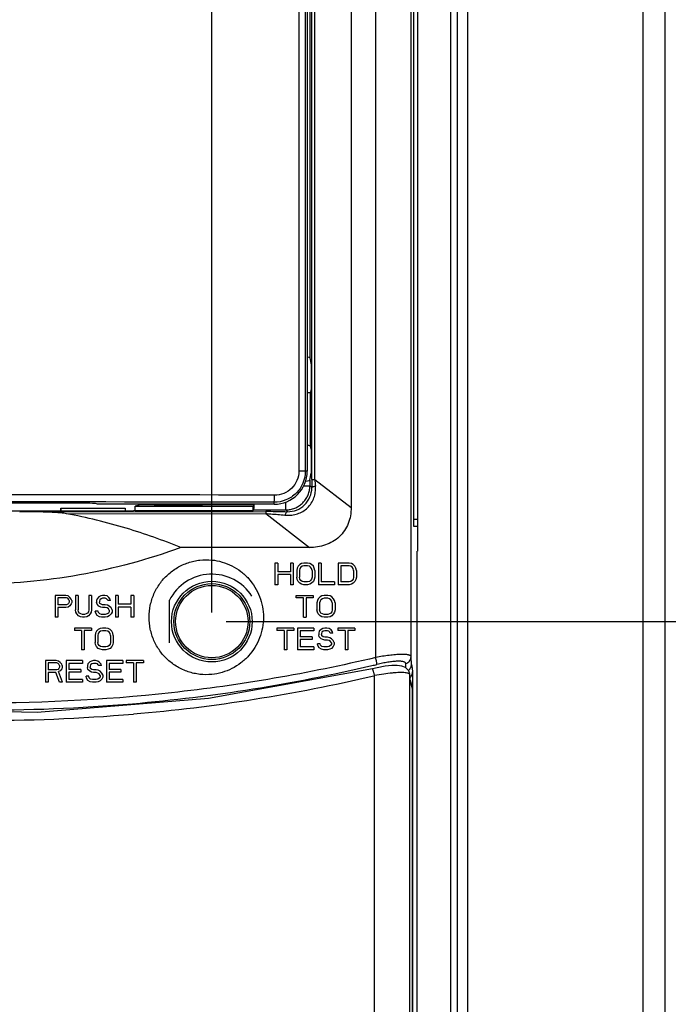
# Model space of a CAD drawing. Header units: inches. Extents: x 0 to 34, y 0 to 22.
# Tile 10 of 25: x 12 to 13.6, y 11.9 to 14.4. Entities that reach past the tile are written whole.
import ezdxf

# ---------------------------------------------------------------- set-up
doc = ezdxf.new("R2010")
doc.units = ezdxf.units.IN
doc.header["$LTSCALE"] = 1.87
doc.header["$MEASUREMENT"] = 0
doc.layers.get('0').update_dxf_attribs({"linetype": 'CONTINUOUS'})
doc.layers.add('DRAFT', color=7, linetype='CONTINUOUS')
doc.layers.add('LAY0001', color=7, linetype='CONTINUOUS')
doc.styles.get("Standard").update_dxf_attribs({"font": 'txt', "width": 0.8})
doc.dimstyles.new('DIMSTYLE_2', dxfattribs={"dimtxt": 0.15625, "dimasz": 0.1875, "dimexe": 0.18, "dimexo": 0.0625, "dimgap": 0.09, "dimtad": 0, "dimtih": 1, "dimtoh": 1, "dimlfac": 1.666667, "dimzin": 4, "dimdsep": 46, "dimtxsty": 'STANDARD', "dimblk": 'CLOSED', "dimblk1": 'CLOSED', "dimblk2": 'CLOSED', "dimcen": 0.09, "dimadec": 0, "dimazin": 0, "dimtfac": 1, "dimtofl": 0, "dimtmove": 0, "dimatfit": 3, "dimldrblk": 'CLOSED', "dimfxl": 1, "dimtolj": 1, "dimtzin": 4, "dimarcsym": 0})

# ---------------------------------------------------------------- blocks, each defined once
blk = doc.blocks.new('_CLOSED')
at = {"color": 0, "linetype": 'BYBLOCK'}
for p, q in [((0, 0), (-1, 0.167)), ((-1, 0.167), (-1, -0.167)), ((-1, -0.167), (0, 0)), ((-1, 0), (0, 0))]:
    blk.add_line(p, q, dxfattribs=at)
blk = doc.blocks.new('*D2')
at = {"color": 2, "linetype": 'CONTINUOUS'}
for p, q in [((7.9403, 18.4769), (15.4829, 18.4769)), ((15.3579, 18.4769), (15.3579, 15.8437)), ((15.3579, 12.898), (15.3579, 15.2968)), ((12.5398, 12.898), (15.4829, 12.898))]:
    blk.add_line(p, q, dxfattribs=at)
at = {"color": 2, "linetype": 'CONTINUOUS', "xscale": 0.1875, "yscale": 0.1875, "zscale": 0.1875}
for p, rotation in [((15.3579, 18.4769), 90), ((15.3579, 12.898), 270)]:
    blk.add_blockref('_CLOSED', p, dxfattribs=dict(at, rotation=rotation))
at = {"color": 2, "linetype": 'CONTINUOUS', "insert": (15.1704, 15.7656), "char_height": 0.15625, "width": 0.875, "attachment_point": 2, "line_spacing_factor": 0.9}
blk.add_mtext('9.30\\P[236,2]', dxfattribs=at)
blk = doc.blocks.new('*D3')
at = {"color": 2, "linetype": 'CONTINUOUS'}
for p, q in [((13.5544, 18.5212), (6.3895, 18.5212)), ((6.5145, 18.5212), (6.5145, 11.4544)), ((6.5145, 4.075), (6.5145, 10.9075)), ((13.5532, 4.075), (6.3895, 4.075))]:
    blk.add_line(p, q, dxfattribs=at)
at = {"color": 2, "linetype": 'CONTINUOUS', "xscale": 0.1875, "yscale": 0.1875, "zscale": 0.1875}
for p, rotation in [((6.5145, 18.5212), 90), ((6.5145, 4.075), 270)]:
    blk.add_blockref('_CLOSED', p, dxfattribs=dict(at, rotation=rotation))
at = {"color": 2, "linetype": 'CONTINUOUS', "insert": (6.3895, 11.3762), "char_height": 0.15625, "width": 0.875, "attachment_point": 2, "line_spacing_factor": 0.9}
blk.add_mtext('24.08\\P[611,6]', dxfattribs=at)
blk = doc.blocks.new('*D20')
at = {"color": 2, "linetype": 'CONTINUOUS'}
for p, q in [((12.5044, 12.9207), (12.5044, 20.1849)), ((13.9881, 18.8672), (13.9881, 20.1849)), ((12.5044, 20.0599), (12.7932, 20.0599)), ((13.9881, 20.0599), (13.6994, 20.0599))]:
    blk.add_line(p, q, dxfattribs=at)
at = {"color": 2, "linetype": 'CONTINUOUS', "xscale": 0.1875, "yscale": 0.1875, "zscale": 0.1875, "rotation": 180}
blk.add_blockref('_CLOSED', (12.5044, 20.0599), dxfattribs=at)
at = {"color": 2, "linetype": 'CONTINUOUS', "xscale": 0.1875, "yscale": 0.1875, "zscale": 0.1875}
blk.add_blockref('_CLOSED', (13.9881, 20.0599), dxfattribs=at)
at = {"color": 2, "linetype": 'CONTINUOUS', "insert": (13.1213, 20.1381), "char_height": 0.15625, "width": 0.75, "attachment_point": 2, "line_spacing_factor": 0.9}
blk.add_mtext('2.47\\P[62,8]', dxfattribs=at)

msp = doc.modelspace()

# ---------------------------------------------------------------- linework, layer by layer
at = {"color": 7, "linetype": 'CONTINUOUS'}
for p, q in [((13.5776, 7.7534), (13.5776, 16.6067)), ((13.6324, 7.5556), (13.6324, 16.6067)), ((13.1414, 9.1731), (13.1414, 16.2015)), ((13.1156, 9.1803), (13.1156, 16.1728)), ((13.0982, 16.1554), (13.0982, 9.1827)), ((12.7209, 15.883), (12.7209, 13.2728)), ((12.7371, 15.8831), (12.7371, 13.2728)), ((12.7419, 15.8831), (12.7419, 13.2728)), ((12.7531, 13.2522), (12.7531, 15.871)), ((12.7608, 13.2522), (12.7608, 15.871)), ((12.8511, 15.87), (12.8511, 13.1819)), ((12.9124, 12.8085), (12.9124, 15.8702)), ((13.0003, 12.8105), (13.0003, 15.8707)), ((13.0161, 15.5917), (13.0161, 13.0737)), ((13.0071, 13.1347), (13.0071, 15.534)), ((12.7484, 15.3802), (12.7484, 13.5546)), ((12.7484, 13.5546), (12.7519, 13.5374)), ((12.7519, 13.4774), (12.7503, 13.4697)), ((12.7503, 13.3351), (12.7503, 13.4697)), ((12.7519, 13.3274), (12.7503, 13.3351)), ((12.7419, 13.2728), (12.7209, 13.2728)), ((12.7484, 13.2502), (12.7519, 13.2674)), ((12.7484, 13.2502), (12.7484, 13.2364)), ((12.7531, 13.2522), (12.7608, 13.2522)), ((12.7608, 13.2522), (12.8511, 13.1819)), ((12.7333, 13.2364), (12.7484, 13.2364)), ((12.7532, 13.2316), (12.7484, 13.2364)), ((12.1917, 13.1926), (11.6385, 13.1926)), ((12.2195, 13.1901), (12.2152, 13.1918)), ((12.6592, 13.1901), (12.6592, 13.1951)), ((12.6884, 13.1764), (12.6884, 13.1957)), ((12.0262, 13.1714), (12.6379, 13.1719)), ((12.1284, 13.1806), (12.1284, 13.1727)), ((12.1284, 13.1806), (12.2883, 13.1806)), ((12.6592, 13.1901), (12.2195, 13.1901)), ((12.2883, 13.1806), (12.2883, 13.1727)), ((12.6098, 13.1884), (12.4808, 13.1884)), ((12.6072, 13.1858), (12.6097, 13.1882)), ((12.6092, 13.1764), (12.6072, 13.1744)), ((12.6092, 13.1764), (12.6884, 13.1764)), ((12.6379, 13.1719), (12.639, 13.1719)), ((12.6863, 13.1718), (12.6931, 13.1717)), ((12.6884, 13.1764), (12.6931, 13.1717)), ((12.143, 13.1665), (12.6379, 13.167)), ((12.6379, 13.167), (12.639, 13.167)), ((12.639, 13.167), (12.7474, 13.0825)), ((13.0161, 13.1527), (13.0071, 13.1527)), ((13.0161, 13.1347), (13.0071, 13.1347)), ((12.7474, 13.0825), (12.4272, 13.0825)), ((13.0144, 13.0737), (13.0144, 9.4366)), ((12.6616, 13.0439), (12.6616, 12.9899)), ((12.6683, 13.0439), (12.6616, 13.0439)), ((12.6683, 13.0439), (12.6683, 13.0221)), ((12.6998, 13.0221), (12.6683, 13.0221)), ((12.6998, 13.0439), (12.6998, 13.0221)), ((12.7066, 13.0439), (12.6998, 13.0439)), ((12.7066, 13.0439), (12.7066, 12.9899)), ((12.7167, 13.0313), (12.7156, 13.0255)), ((12.7156, 13.0255), (12.7156, 13.0083)), ((12.7189, 13.0359), (12.7167, 13.0313)), ((12.7234, 13.0405), (12.7189, 13.0359)), ((12.7234, 13.0301), (12.7223, 13.0255)), ((12.7223, 13.0255), (12.7223, 13.0083)), ((12.7279, 13.0428), (12.7234, 13.0405)), ((12.7257, 13.0336), (12.7234, 13.0301)), ((12.7291, 13.0359), (12.7257, 13.0336)), ((12.7336, 13.0439), (12.7279, 13.0428)), ((12.7336, 13.037), (12.7291, 13.0359)), ((12.7426, 13.0439), (12.7336, 13.0439)), ((12.7426, 13.037), (12.7336, 13.037)), ((12.7482, 13.0428), (12.7426, 13.0439)), ((12.7471, 13.0359), (12.7426, 13.037)), ((12.7504, 13.0336), (12.7471, 13.0359)), ((12.7527, 13.0405), (12.7482, 13.0428)), ((12.7527, 13.0301), (12.7504, 13.0336)), ((12.7572, 13.0359), (12.7527, 13.0405)), ((12.7538, 13.0255), (12.7527, 13.0301)), ((12.7538, 13.0255), (12.7538, 13.0083)), ((12.7594, 13.0313), (12.7572, 13.0359)), ((12.7606, 13.0255), (12.7594, 13.0313)), ((12.7606, 13.0255), (12.7606, 13.0083)), ((12.7696, 13.0439), (12.7696, 12.9899)), ((12.7763, 13.0439), (12.7696, 13.0439)), ((12.7763, 13.0439), (12.7763, 12.9968)), ((12.8191, 13.0439), (12.8191, 12.9899)), ((12.8461, 13.0439), (12.8191, 13.0439)), ((12.8258, 13.037), (12.8258, 12.9968)), ((12.8461, 13.037), (12.8258, 13.037)), ((12.8517, 13.0428), (12.8461, 13.0439)), ((12.8506, 13.0359), (12.8461, 13.037)), ((12.8539, 13.0336), (12.8506, 13.0359)), ((12.8562, 13.0405), (12.8517, 13.0428)), ((12.8562, 13.0301), (12.8539, 13.0336)), ((12.8607, 13.0359), (12.8562, 13.0405)), ((12.8573, 13.0255), (12.8562, 13.0301)), ((12.8573, 13.0255), (12.8573, 13.0083)), ((12.8629, 13.0313), (12.8607, 13.0359)), ((12.8641, 13.0255), (12.8629, 13.0313)), ((12.8641, 13.0255), (12.8641, 13.0083)), ((12.6683, 13.0152), (12.6683, 12.9899)), ((12.6998, 13.0152), (12.6683, 13.0152)), ((12.6998, 13.0152), (12.6998, 12.9899)), ((12.7167, 13.0026), (12.7156, 13.0083)), ((12.7189, 12.998), (12.7167, 13.0026)), ((12.7234, 12.9934), (12.7189, 12.998)), ((12.7234, 13.0037), (12.7223, 13.0083)), ((12.7257, 13.0003), (12.7234, 13.0037)), ((12.7291, 12.998), (12.7257, 13.0003)), ((12.7336, 12.9968), (12.7291, 12.998)), ((12.7426, 12.9968), (12.7336, 12.9968)), ((12.7471, 12.998), (12.7426, 12.9968)), ((12.7504, 13.0003), (12.7471, 12.998)), ((12.7527, 13.0037), (12.7504, 13.0003)), ((12.7538, 13.0083), (12.7527, 13.0037)), ((12.7572, 12.998), (12.7527, 12.9934)), ((12.7594, 13.0026), (12.7572, 12.998)), ((12.7606, 13.0083), (12.7594, 13.0026)), ((12.8101, 12.9968), (12.7763, 12.9968)), ((12.8101, 12.9968), (12.8101, 12.9899)), ((12.8461, 12.9968), (12.8258, 12.9968)), ((12.8506, 12.998), (12.8461, 12.9968)), ((12.8539, 13.0003), (12.8506, 12.998)), ((12.8562, 13.0037), (12.8539, 13.0003)), ((12.8573, 13.0083), (12.8562, 13.0037)), ((12.8607, 12.998), (12.8562, 12.9934)), ((12.8629, 13.0026), (12.8607, 12.998)), ((12.8641, 13.0083), (12.8629, 13.0026)), ((12.6683, 12.9899), (12.6616, 12.9899)), ((12.7066, 12.9899), (12.6998, 12.9899)), ((12.7279, 12.9911), (12.7234, 12.9934)), ((12.7336, 12.9899), (12.7279, 12.9911)), ((12.7426, 12.9899), (12.7336, 12.9899)), ((12.7482, 12.9911), (12.7426, 12.9899)), ((12.7527, 12.9934), (12.7482, 12.9911)), ((12.8101, 12.9899), (12.7696, 12.9899)), ((12.8461, 12.9899), (12.8191, 12.9899)), ((12.8517, 12.9911), (12.8461, 12.9899)), ((12.8562, 12.9934), (12.8517, 12.9911)), ((12.1142, 12.9629), (12.1142, 12.9089)), ((12.1412, 12.9629), (12.1142, 12.9629)), ((12.121, 12.9572), (12.121, 12.94)), ((12.1423, 12.9572), (12.121, 12.9572)), ((12.1468, 12.9618), (12.1412, 12.9629)), ((12.1457, 12.956), (12.1423, 12.9572)), ((12.148, 12.9537), (12.1457, 12.956)), ((12.1513, 12.9583), (12.1468, 12.9618)), ((12.1491, 12.9503), (12.148, 12.9537)), ((12.1491, 12.9468), (12.148, 12.9434)), ((12.1491, 12.9503), (12.1491, 12.9468)), ((12.1547, 12.9537), (12.1513, 12.9583)), ((12.1558, 12.9503), (12.1547, 12.9537)), ((12.1558, 12.9503), (12.1558, 12.9457)), ((12.1648, 12.9629), (12.1648, 12.9273)), ((12.1716, 12.9629), (12.1648, 12.9629)), ((12.1716, 12.9629), (12.1716, 12.9273)), ((12.1986, 12.9629), (12.1986, 12.9273)), ((12.2053, 12.9629), (12.1986, 12.9629)), ((12.2053, 12.9629), (12.2053, 12.9273)), ((12.2188, 12.9549), (12.2177, 12.9503)), ((12.2177, 12.9503), (12.2177, 12.9457)), ((12.2233, 12.9595), (12.2188, 12.9549)), ((12.2278, 12.9618), (12.2233, 12.9595)), ((12.2256, 12.9526), (12.2245, 12.9491)), ((12.2245, 12.9491), (12.2245, 12.9468)), ((12.2256, 12.9434), (12.2245, 12.9468)), ((12.229, 12.9549), (12.2256, 12.9526)), ((12.2323, 12.9629), (12.2278, 12.9618)), ((12.2323, 12.956), (12.229, 12.9549)), ((12.238, 12.9629), (12.2323, 12.9629)), ((12.2391, 12.956), (12.2323, 12.956)), ((12.2436, 12.9618), (12.238, 12.9629)), ((12.2425, 12.9549), (12.2391, 12.956)), ((12.2447, 12.9526), (12.2425, 12.9549)), ((12.2481, 12.9583), (12.2436, 12.9618)), ((12.2458, 12.9503), (12.2447, 12.9526)), ((12.2526, 12.9503), (12.2458, 12.9503)), ((12.2515, 12.9537), (12.2481, 12.9583)), ((12.2526, 12.9503), (12.2515, 12.9537)), ((12.265, 12.9629), (12.265, 12.9089)), ((12.2717, 12.9629), (12.265, 12.9629)), ((12.2717, 12.9629), (12.2717, 12.9411)), ((12.3032, 12.9629), (12.3032, 12.9411)), ((12.31, 12.9629), (12.3032, 12.9629)), ((12.31, 12.9629), (12.31, 12.9089)), ((12.399, 12.8449), (12.399, 12.9512)), ((12.7142, 12.9572), (12.7142, 12.9629)), ((12.7142, 12.9629), (12.757, 12.9629)), ((12.7322, 12.9572), (12.7142, 12.9572)), ((12.7322, 12.9089), (12.7322, 12.9572)), ((12.739, 12.9572), (12.739, 12.9089)), ((12.757, 12.9572), (12.739, 12.9572)), ((12.757, 12.9629), (12.757, 12.9572)), ((12.7671, 12.9503), (12.766, 12.9445)), ((12.7693, 12.9549), (12.7671, 12.9503)), ((12.7738, 12.9595), (12.7693, 12.9549)), ((12.7738, 12.9491), (12.7727, 12.9445)), ((12.7783, 12.9618), (12.7738, 12.9595)), ((12.7761, 12.9526), (12.7738, 12.9491)), ((12.7795, 12.9549), (12.7761, 12.9526)), ((12.784, 12.9629), (12.7783, 12.9618)), ((12.784, 12.956), (12.7795, 12.9549)), ((12.793, 12.9629), (12.784, 12.9629)), ((12.793, 12.956), (12.784, 12.956)), ((12.7986, 12.9618), (12.793, 12.9629)), ((12.7975, 12.9549), (12.793, 12.956)), ((12.8008, 12.9526), (12.7975, 12.9549)), ((12.8031, 12.9595), (12.7986, 12.9618)), ((12.8031, 12.9491), (12.8008, 12.9526)), ((12.8076, 12.9549), (12.8031, 12.9595)), ((12.8042, 12.9445), (12.8031, 12.9491)), ((12.8098, 12.9503), (12.8076, 12.9549)), ((12.811, 12.9445), (12.8098, 12.9503)), ((12.1423, 12.94), (12.121, 12.94)), ((12.121, 12.9331), (12.121, 12.9089)), ((12.1412, 12.9331), (12.121, 12.9331)), ((12.1468, 12.9342), (12.1412, 12.9331)), ((12.1457, 12.9411), (12.1423, 12.94)), ((12.148, 12.9434), (12.1457, 12.9411)), ((12.1513, 12.9377), (12.1468, 12.9342)), ((12.1547, 12.9422), (12.1513, 12.9377)), ((12.1558, 12.9457), (12.1547, 12.9422)), ((12.166, 12.9216), (12.1648, 12.9273)), ((12.1727, 12.9227), (12.1716, 12.9273)), ((12.175, 12.9193), (12.1727, 12.9227)), ((12.1975, 12.9227), (12.1952, 12.9193)), ((12.1986, 12.9273), (12.1975, 12.9227)), ((12.2053, 12.9273), (12.2042, 12.9216)), ((12.2211, 12.9239), (12.2143, 12.9239)), ((12.2155, 12.9193), (12.2143, 12.9239)), ((12.2188, 12.9411), (12.2177, 12.9457)), ((12.2233, 12.9365), (12.2188, 12.9411)), ((12.2222, 12.9204), (12.2211, 12.9239)), ((12.2278, 12.9342), (12.2233, 12.9365)), ((12.229, 12.9411), (12.2256, 12.9434)), ((12.2323, 12.9331), (12.2278, 12.9342)), ((12.2323, 12.94), (12.229, 12.9411)), ((12.2391, 12.94), (12.2323, 12.94)), ((12.2391, 12.9331), (12.2323, 12.9331)), ((12.2447, 12.9388), (12.2391, 12.94)), ((12.2436, 12.9319), (12.2391, 12.9331)), ((12.247, 12.9296), (12.2436, 12.9319)), ((12.2492, 12.9365), (12.2447, 12.9388)), ((12.2492, 12.9262), (12.247, 12.9296)), ((12.2492, 12.9227), (12.247, 12.9193)), ((12.2537, 12.9319), (12.2492, 12.9365)), ((12.2492, 12.9262), (12.2492, 12.9227)), ((12.256, 12.9273), (12.2537, 12.9319)), ((12.256, 12.9273), (12.256, 12.9216)), ((12.3032, 12.9411), (12.2717, 12.9411)), ((12.2717, 12.9342), (12.2717, 12.9089)), ((12.3032, 12.9342), (12.2717, 12.9342)), ((12.3032, 12.9342), (12.3032, 12.9089)), ((12.766, 12.9445), (12.766, 12.9273)), ((12.7671, 12.9216), (12.766, 12.9273)), ((12.7727, 12.9445), (12.7727, 12.9273)), ((12.7738, 12.9227), (12.7727, 12.9273)), ((12.7761, 12.9193), (12.7738, 12.9227)), ((12.8031, 12.9227), (12.8008, 12.9193)), ((12.8042, 12.9273), (12.8031, 12.9227)), ((12.8042, 12.9445), (12.8042, 12.9273)), ((12.811, 12.9273), (12.8098, 12.9216)), ((12.811, 12.9445), (12.811, 12.9273)), ((12.121, 12.9089), (12.1142, 12.9089)), ((12.1682, 12.917), (12.166, 12.9216)), ((12.1727, 12.9124), (12.1682, 12.917)), ((12.1772, 12.9101), (12.1727, 12.9124)), ((12.1783, 12.917), (12.175, 12.9193)), ((12.1828, 12.9089), (12.1772, 12.9101)), ((12.1828, 12.9158), (12.1783, 12.917)), ((12.1873, 12.9158), (12.1828, 12.9158)), ((12.1873, 12.9089), (12.1828, 12.9089)), ((12.1918, 12.917), (12.1873, 12.9158)), ((12.193, 12.9101), (12.1873, 12.9089)), ((12.1952, 12.9193), (12.1918, 12.917)), ((12.1975, 12.9124), (12.193, 12.9101)), ((12.202, 12.917), (12.1975, 12.9124)), ((12.2042, 12.9216), (12.202, 12.917)), ((12.2188, 12.9135), (12.2155, 12.9193)), ((12.2245, 12.9101), (12.2188, 12.9135)), ((12.2256, 12.917), (12.2222, 12.9204)), ((12.2301, 12.9089), (12.2245, 12.9101)), ((12.2301, 12.9158), (12.2256, 12.917)), ((12.2391, 12.9158), (12.2301, 12.9158)), ((12.2391, 12.9089), (12.2301, 12.9089)), ((12.2436, 12.917), (12.2391, 12.9158)), ((12.2447, 12.9101), (12.2391, 12.9089)), ((12.247, 12.9193), (12.2436, 12.917)), ((12.2492, 12.9124), (12.2447, 12.9101)), ((12.2537, 12.917), (12.2492, 12.9124)), ((12.256, 12.9216), (12.2537, 12.917)), ((12.2717, 12.9089), (12.265, 12.9089)), ((12.31, 12.9089), (12.3032, 12.9089)), ((12.7322, 12.9089), (12.739, 12.9089)), ((12.7693, 12.917), (12.7671, 12.9216)), ((12.7738, 12.9124), (12.7693, 12.917)), ((12.7783, 12.9101), (12.7738, 12.9124)), ((12.7795, 12.917), (12.7761, 12.9193)), ((12.784, 12.9089), (12.7783, 12.9101)), ((12.784, 12.9158), (12.7795, 12.917)), ((12.793, 12.9158), (12.784, 12.9158)), ((12.793, 12.9089), (12.784, 12.9089)), ((12.7975, 12.917), (12.793, 12.9158)), ((12.7986, 12.9101), (12.793, 12.9089)), ((12.8008, 12.9193), (12.7975, 12.917)), ((12.8031, 12.9124), (12.7986, 12.9101)), ((12.8076, 12.917), (12.8031, 12.9124)), ((12.8098, 12.9216), (12.8076, 12.917)), ((12.1622, 12.8819), (12.1622, 12.8762)), ((12.205, 12.8819), (12.1622, 12.8819)), ((12.1802, 12.8762), (12.1622, 12.8762)), ((12.1802, 12.8762), (12.1802, 12.8279)), ((12.187, 12.8762), (12.187, 12.8279)), ((12.205, 12.8762), (12.187, 12.8762)), ((12.205, 12.8819), (12.205, 12.8762)), ((12.2173, 12.8739), (12.2151, 12.8693)), ((12.2218, 12.8785), (12.2173, 12.8739)), ((12.2263, 12.8808), (12.2218, 12.8785)), ((12.2275, 12.8739), (12.2241, 12.8716)), ((12.232, 12.8819), (12.2263, 12.8808)), ((12.232, 12.875), (12.2275, 12.8739)), ((12.241, 12.8819), (12.232, 12.8819)), ((12.241, 12.875), (12.232, 12.875)), ((12.2466, 12.8808), (12.241, 12.8819)), ((12.2455, 12.8739), (12.241, 12.875)), ((12.2488, 12.8716), (12.2455, 12.8739)), ((12.2511, 12.8785), (12.2466, 12.8808)), ((12.2556, 12.8739), (12.2511, 12.8785)), ((12.2578, 12.8693), (12.2556, 12.8739)), ((12.6661, 12.8819), (12.6661, 12.8762)), ((12.7088, 12.8819), (12.6661, 12.8819)), ((12.6841, 12.8762), (12.6661, 12.8762)), ((12.6841, 12.8762), (12.6841, 12.8279)), ((12.6908, 12.8762), (12.6908, 12.8279)), ((12.7088, 12.8762), (12.6908, 12.8762)), ((12.7088, 12.8819), (12.7088, 12.8762)), ((12.7178, 12.8819), (12.7178, 12.8279)), ((12.7583, 12.8819), (12.7178, 12.8819)), ((12.7246, 12.875), (12.7246, 12.8601)), ((12.7583, 12.875), (12.7246, 12.875)), ((12.7583, 12.8819), (12.7583, 12.875)), ((12.7718, 12.8739), (12.7707, 12.8693)), ((12.7763, 12.8785), (12.7718, 12.8739)), ((12.7808, 12.8808), (12.7763, 12.8785)), ((12.7819, 12.8739), (12.7786, 12.8716)), ((12.7853, 12.8819), (12.7808, 12.8808)), ((12.7853, 12.875), (12.7819, 12.8739)), ((12.7909, 12.8819), (12.7853, 12.8819)), ((12.7921, 12.875), (12.7853, 12.875)), ((12.7966, 12.8808), (12.7909, 12.8819)), ((12.7954, 12.8739), (12.7921, 12.875)), ((12.7977, 12.8716), (12.7954, 12.8739)), ((12.8011, 12.8773), (12.7966, 12.8808)), ((12.8044, 12.8727), (12.8011, 12.8773)), ((12.8607, 12.8819), (12.8179, 12.8819)), ((12.8179, 12.8819), (12.8179, 12.8762)), ((12.8359, 12.8762), (12.8179, 12.8762)), ((12.8359, 12.8762), (12.8359, 12.8279)), ((12.8607, 12.8762), (12.8427, 12.8762)), ((12.8427, 12.8762), (12.8427, 12.8279)), ((12.8607, 12.8819), (12.8607, 12.8762)), ((12.2151, 12.8693), (12.214, 12.8635)), ((12.214, 12.8635), (12.214, 12.8463)), ((12.2218, 12.8681), (12.2207, 12.8635)), ((12.2207, 12.8635), (12.2207, 12.8463)), ((12.2241, 12.8716), (12.2218, 12.8681)), ((12.2511, 12.8681), (12.2488, 12.8716)), ((12.2522, 12.8635), (12.2511, 12.8681)), ((12.2522, 12.8635), (12.2522, 12.8463)), ((12.259, 12.8635), (12.2578, 12.8693)), ((12.259, 12.8635), (12.259, 12.8463)), ((12.7538, 12.8601), (12.7246, 12.8601)), ((12.7246, 12.8532), (12.7246, 12.8348)), ((12.7538, 12.8532), (12.7246, 12.8532)), ((12.7538, 12.8601), (12.7538, 12.8532)), ((12.7707, 12.8693), (12.7707, 12.8647)), ((12.7718, 12.8601), (12.7707, 12.8647)), ((12.7763, 12.8555), (12.7718, 12.8601)), ((12.7808, 12.8532), (12.7763, 12.8555)), ((12.7786, 12.8716), (12.7774, 12.8681)), ((12.7774, 12.8681), (12.7774, 12.8658)), ((12.7786, 12.8624), (12.7774, 12.8658)), ((12.7819, 12.8601), (12.7786, 12.8624)), ((12.7853, 12.8521), (12.7808, 12.8532)), ((12.7853, 12.859), (12.7819, 12.8601)), ((12.7921, 12.859), (12.7853, 12.859)), ((12.7921, 12.8521), (12.7853, 12.8521)), ((12.7977, 12.8578), (12.7921, 12.859)), ((12.7966, 12.8509), (12.7921, 12.8521)), ((12.7999, 12.8486), (12.7966, 12.8509)), ((12.7988, 12.8693), (12.7977, 12.8716)), ((12.8022, 12.8555), (12.7977, 12.8578)), ((12.8056, 12.8693), (12.7988, 12.8693)), ((12.8022, 12.8452), (12.7999, 12.8486)), ((12.8067, 12.8509), (12.8022, 12.8555)), ((12.8056, 12.8693), (12.8044, 12.8727)), ((12.8089, 12.8463), (12.8067, 12.8509)), ((12.187, 12.8279), (12.1802, 12.8279)), ((12.2151, 12.8406), (12.214, 12.8463)), ((12.2173, 12.836), (12.2151, 12.8406)), ((12.2218, 12.8314), (12.2173, 12.836)), ((12.2218, 12.8417), (12.2207, 12.8463)), ((12.2241, 12.8383), (12.2218, 12.8417)), ((12.2263, 12.8291), (12.2218, 12.8314)), ((12.2275, 12.836), (12.2241, 12.8383)), ((12.232, 12.8279), (12.2263, 12.8291)), ((12.232, 12.8348), (12.2275, 12.836)), ((12.241, 12.8348), (12.232, 12.8348)), ((12.241, 12.8279), (12.232, 12.8279)), ((12.2455, 12.836), (12.241, 12.8348)), ((12.2466, 12.8291), (12.241, 12.8279)), ((12.2488, 12.8383), (12.2455, 12.836)), ((12.2511, 12.8314), (12.2466, 12.8291)), ((12.2511, 12.8417), (12.2488, 12.8383)), ((12.2522, 12.8463), (12.2511, 12.8417)), ((12.2556, 12.836), (12.2511, 12.8314)), ((12.2578, 12.8406), (12.2556, 12.836)), ((12.259, 12.8463), (12.2578, 12.8406)), ((12.6908, 12.8279), (12.6841, 12.8279)), ((12.7583, 12.8279), (12.7178, 12.8279)), ((12.7583, 12.8348), (12.7246, 12.8348)), ((12.7583, 12.8348), (12.7583, 12.8279)), ((12.7741, 12.8429), (12.7673, 12.8429)), ((12.7684, 12.8383), (12.7673, 12.8429)), ((12.7718, 12.8325), (12.7684, 12.8383)), ((12.7774, 12.8291), (12.7718, 12.8325)), ((12.7752, 12.8394), (12.7741, 12.8429)), ((12.7786, 12.836), (12.7752, 12.8394)), ((12.7831, 12.8279), (12.7774, 12.8291)), ((12.7831, 12.8348), (12.7786, 12.836)), ((12.7921, 12.8348), (12.7831, 12.8348)), ((12.7921, 12.8279), (12.7831, 12.8279)), ((12.7966, 12.836), (12.7921, 12.8348)), ((12.7977, 12.8291), (12.7921, 12.8279)), ((12.7999, 12.8383), (12.7966, 12.836)), ((12.8022, 12.8314), (12.7977, 12.8291)), ((12.8022, 12.8417), (12.7999, 12.8383)), ((12.8022, 12.8452), (12.8022, 12.8417)), ((12.8067, 12.836), (12.8022, 12.8314)), ((12.8089, 12.8406), (12.8067, 12.836)), ((12.8089, 12.8463), (12.8089, 12.8406)), ((12.8427, 12.8279), (12.8359, 12.8279)), ((12.0902, 12.8009), (12.0902, 12.7469)), ((12.1172, 12.8009), (12.0902, 12.8009)), ((12.1228, 12.7998), (12.1172, 12.8009)), ((12.1273, 12.7963), (12.1228, 12.7998)), ((12.142, 12.8009), (12.142, 12.7469)), ((12.1825, 12.8009), (12.142, 12.8009)), ((12.1825, 12.8009), (12.1825, 12.794)), ((12.205, 12.7998), (12.2005, 12.7975)), ((12.2095, 12.8009), (12.205, 12.7998)), ((12.2151, 12.8009), (12.2095, 12.8009)), ((12.2207, 12.7998), (12.2151, 12.8009)), ((12.2252, 12.7963), (12.2207, 12.7998)), ((12.2421, 12.8009), (12.2421, 12.7469)), ((12.2826, 12.8009), (12.2421, 12.8009)), ((12.2826, 12.8009), (12.2826, 12.794)), ((12.2916, 12.8009), (12.2916, 12.7952)), ((12.3343, 12.8009), (12.2916, 12.8009)), ((12.3343, 12.8009), (12.3343, 12.7952)), ((13.0011, 12.7916), (13.0003, 12.8105)), ((12.097, 12.7952), (12.097, 12.778)), ((12.1183, 12.7952), (12.097, 12.7952)), ((12.1183, 12.778), (12.097, 12.778)), ((12.1217, 12.794), (12.1183, 12.7952)), ((12.1217, 12.7791), (12.1183, 12.778)), ((12.124, 12.7917), (12.1217, 12.794)), ((12.124, 12.7814), (12.1217, 12.7791)), ((12.1273, 12.7757), (12.1228, 12.7734)), ((12.1251, 12.7883), (12.124, 12.7917)), ((12.1251, 12.7848), (12.124, 12.7814)), ((12.1251, 12.7883), (12.1251, 12.7848)), ((12.1307, 12.7917), (12.1273, 12.7963)), ((12.1307, 12.7802), (12.1273, 12.7757)), ((12.1318, 12.7883), (12.1307, 12.7917)), ((12.1318, 12.7837), (12.1307, 12.7802)), ((12.1318, 12.7883), (12.1318, 12.7837)), ((12.1487, 12.794), (12.1487, 12.7791)), ((12.1825, 12.794), (12.1487, 12.794)), ((12.178, 12.7791), (12.1487, 12.7791)), ((12.178, 12.7791), (12.178, 12.7722)), ((12.196, 12.7929), (12.1948, 12.7883)), ((12.1948, 12.7883), (12.1948, 12.7837)), ((12.196, 12.7791), (12.1948, 12.7837)), ((12.2005, 12.7975), (12.196, 12.7929)), ((12.2005, 12.7745), (12.196, 12.7791)), ((12.2027, 12.7906), (12.2016, 12.7871)), ((12.2016, 12.7871), (12.2016, 12.7848)), ((12.2027, 12.7814), (12.2016, 12.7848)), ((12.2061, 12.7929), (12.2027, 12.7906)), ((12.2061, 12.7791), (12.2027, 12.7814)), ((12.2095, 12.794), (12.2061, 12.7929)), ((12.2095, 12.778), (12.2061, 12.7791)), ((12.2162, 12.794), (12.2095, 12.794)), ((12.2162, 12.778), (12.2095, 12.778)), ((12.2196, 12.7929), (12.2162, 12.794)), ((12.2218, 12.7768), (12.2162, 12.778)), ((12.2218, 12.7906), (12.2196, 12.7929)), ((12.223, 12.7883), (12.2218, 12.7906)), ((12.2263, 12.7745), (12.2218, 12.7768)), ((12.2297, 12.7883), (12.223, 12.7883)), ((12.2286, 12.7917), (12.2252, 12.7963)), ((12.2297, 12.7883), (12.2286, 12.7917)), ((12.2488, 12.794), (12.2488, 12.7791)), ((12.2826, 12.794), (12.2488, 12.794)), ((12.2781, 12.7791), (12.2488, 12.7791)), ((12.2781, 12.7791), (12.2781, 12.7722)), ((12.3096, 12.7952), (12.2916, 12.7952)), ((12.3096, 12.7952), (12.3096, 12.7469)), ((12.3163, 12.7952), (12.3163, 12.7469)), ((12.3343, 12.7952), (12.3163, 12.7952)), ((12.9042, 12.7807), (12.4962, 12.7062)), ((12.9158, 12.7832), (12.9042, 12.7807)), ((12.9873, 12.783), (12.9869, 12.7935)), ((12.9974, 12.7668), (12.9946, 12.7755)), ((13.0011, 12.7916), (13.0027, 12.7823)), ((13.0027, 12.7823), (13.0042, 12.773)), ((12.097, 12.7711), (12.097, 12.7469)), ((12.1161, 12.7711), (12.097, 12.7711)), ((12.1251, 12.7469), (12.1161, 12.7711)), ((12.133, 12.7469), (12.1228, 12.7734)), ((12.1487, 12.7722), (12.1487, 12.7538)), ((12.178, 12.7722), (12.1487, 12.7722)), ((12.1825, 12.7538), (12.1487, 12.7538)), ((12.1825, 12.7538), (12.1825, 12.7469)), ((12.1982, 12.7619), (12.1915, 12.7619)), ((12.1926, 12.7573), (12.1915, 12.7619)), ((12.196, 12.7515), (12.1926, 12.7573)), ((12.2016, 12.7481), (12.196, 12.7515)), ((12.1993, 12.7584), (12.1982, 12.7619)), ((12.2027, 12.755), (12.1993, 12.7584)), ((12.205, 12.7722), (12.2005, 12.7745)), ((12.2072, 12.7538), (12.2027, 12.755)), ((12.2095, 12.7711), (12.205, 12.7722)), ((12.2162, 12.7538), (12.2072, 12.7538)), ((12.2162, 12.7711), (12.2095, 12.7711)), ((12.2207, 12.7699), (12.2162, 12.7711)), ((12.2207, 12.755), (12.2162, 12.7538)), ((12.2241, 12.7676), (12.2207, 12.7699)), ((12.2241, 12.7573), (12.2207, 12.755)), ((12.2263, 12.7504), (12.2218, 12.7481)), ((12.2263, 12.7642), (12.2241, 12.7676)), ((12.2263, 12.7607), (12.2241, 12.7573)), ((12.2308, 12.7699), (12.2263, 12.7745)), ((12.2263, 12.7642), (12.2263, 12.7607)), ((12.2308, 12.755), (12.2263, 12.7504)), ((12.2331, 12.7653), (12.2308, 12.7699)), ((12.2331, 12.7596), (12.2308, 12.755)), ((12.2331, 12.7653), (12.2331, 12.7596)), ((12.2488, 12.7722), (12.2488, 12.7538)), ((12.2781, 12.7722), (12.2488, 12.7722)), ((12.2826, 12.7538), (12.2488, 12.7538)), ((12.2826, 12.7538), (12.2826, 12.7469)), ((12.9095, 12.7634), (12.9074, 12.7629)), ((12.9095, 9.4942), (12.9095, 12.7634)), ((12.9974, 12.7653), (12.9974, 12.7666)), ((12.9974, 9.4933), (12.9974, 12.7653)), ((12.9981, 12.7566), (12.9974, 12.7653)), ((12.9987, 12.7479), (12.9981, 12.7566)), ((13.0033, 12.7359), (12.9985, 12.7513)), ((13.0042, 12.773), (13.0042, 9.4864)), ((12.097, 12.7469), (12.0902, 12.7469)), ((12.133, 12.7469), (12.1251, 12.7469)), ((12.1825, 12.7469), (12.142, 12.7469)), ((12.2072, 12.7469), (12.2016, 12.7481)), ((12.2162, 12.7469), (12.2072, 12.7469)), ((12.2218, 12.7481), (12.2162, 12.7469)), ((12.2826, 12.7469), (12.2421, 12.7469)), ((12.3163, 12.7469), (12.3096, 12.7469)), ((12.9987, 12.7479), (12.9986, 12.7492)), ((13.0005, 12.7421), (12.9987, 12.7479)), ((13.0023, 12.7364), (13.0005, 12.7421)), ((13.0041, 12.7306), (13.0023, 12.7364)), ((13.0033, 12.7359), (13.0041, 12.7306)), ((13.0041, 9.4866), (13.0041, 12.7306))]:
    msp.add_line(p, q, dxfattribs=at)
for points in [[(12.9946, 12.7755), (12.9868, 12.7836), (12.9771, 12.7874), (12.966, 12.7887), (12.9524, 12.7885), (12.9356, 12.7867), (12.9158, 12.7832)], [(12.4962, 12.7062), (12.0695, 12.6718), (11.6415, 12.6807)]]:
    msp.add_lwpolyline(points, dxfattribs=at)
for radius in [0.1004, 0.0945, 0.0901]:
    msp.add_circle((12.5044, 12.898), radius, dxfattribs=at)
for centre, radius, start, end in [((12.6592, 13.2728), 0.0827, 270, 360), ((20.1908, 13.2527), 7.4377, 180.00424, 180.16267), ((13.6297, 13.3121), 0.871, 183.9426, 185.0518), ((12.689, 13.2364), 0.0594, 356.2027, 359.9839), ((12.6893, 13.2289), 0.0731, 1.8051, 5.0757), ((11.9151, -257.3455), 270.5594, 89.842128, 90.157872), ((11.9151, -256.3496), 269.5457, 89.841832, 90.158168), ((12.6446, 5.3262), 7.8456, 89.69543, 90.04049), ((12.6885, 13.2357), 0.0593, 270.016, 273.7029), ((12.5044, 12.898), 0.1181, 32.2559, 153.2563), ((11.9431, 16.897), 4.2191, 274.9493, 283.1479), ((11.9453, 16.887), 4.2089, 283.1494, 283.3264), ((12.9832, 12.7916), 0.0179, 304.2123, 334.8539), ((11.9438, 16.8992), 4.247, 274.9355, 283.1137), ((12.9862, 12.773), 0.0181, 311.076, 322.5888), ((12.9861, 12.773), 0.0181, 322.6677, 341.3515), ((12.986, 12.773), 0.0182, 341.4738, 359.9321), ((11.9427, 16.9009), 4.223, 264.2706, 274.9493), ((11.9436, 16.9024), 4.2503, 264.2548, 274.9348)]:
    msp.add_arc(centre, radius, start, end, dxfattribs=at)
for centre, major_axis, ratio, start_param, end_param in [((12.7124, 13.5545), (0.036, 0), 0.087489, 0.017453, 0.585158), ((12.7326, 13.4697), (0.0177, 0), 0.087489, -1.007684, -0.017453), ((12.7326, 13.3351), (0.0177, 0), 0.087489, 6.300639, 7.290869), ((12.7124, 13.2503), (0.036, 0), 0.087489, -0.776368, -0.017453), ((12.1917, 13.1918), (0.0236, 0), 0.034921, 0.087266, 1.570796), ((12.6092, 13.2124), (0, 0.036), 0.017455, -3.124139, -2.244016)]:
    msp.add_ellipse(centre, major_axis=major_axis, ratio=ratio, start_param=start_param, end_param=end_param, dxfattribs=at)
for points, knots in [([(12.7371, 13.2728), (12.7371, 13.2627), (12.733, 13.2422), (12.7157, 13.2164), (12.6898, 13.1991), (12.6693, 13.1951), (12.6592, 13.1951)], [0, 0, 0, 0, 0.250219, 0.500302, 0.750205, 1, 1, 1, 1]), ([(12.7209, 13.2728), (12.7209, 13.265), (12.7177, 13.2491), (12.7043, 13.2292), (12.6842, 13.2159), (12.6684, 13.2128), (12.6606, 13.2128)], [0, 0, 0, 0, 0.250361, 0.500497, 0.750336, 1, 1, 1, 1]), ([(12.6861, 13.1632), (12.6907, 13.1628), (12.7002, 13.1627), (12.7143, 13.165), (12.7279, 13.1703), (12.7403, 13.1785), (12.7504, 13.1894), (12.7577, 13.2024), (12.7619, 13.2166), (12.7625, 13.2264), (12.7624, 13.2312)], [0, 0, 0, 0, 0.119225, 0.242354, 0.367683, 0.4943, 0.621395, 0.748405, 0.874895, 1, 1, 1, 1]), ([(12.6923, 13.1765), (12.6959, 13.1767), (12.703, 13.1778), (12.7133, 13.1814), (12.7227, 13.1867), (12.7311, 13.1937), (12.738, 13.202), (12.7434, 13.2114), (12.7469, 13.2217), (12.7481, 13.2288), (12.7483, 13.2324)], [0, 0, 0, 0, 0.125026, 0.250093, 0.375034, 0.499999, 0.624965, 0.749906, 0.874971, 1, 1, 1, 1]), ([(12.6931, 13.1717), (12.7006, 13.1717), (12.7162, 13.1745), (12.7364, 13.1876), (12.7501, 13.2078), (12.7532, 13.2238), (12.7532, 13.2316)], [0, 0, 0, 0, 0.241036, 0.494177, 0.748604, 1, 1, 1, 1]), ([(12.7532, 13.2316), (12.7532, 13.232), (12.7537, 13.2326), (12.7546, 13.2332), (12.7561, 13.2339), (12.7587, 13.2347), (12.7609, 13.2351), (12.7621, 13.2354)], [0, 0, 0, 0, 0.120842, 0.210222, 0.322364, 0.616571, 1, 1, 1, 1]), ([(12.6592, 13.1951), (12.6594, 13.1952), (12.6596, 13.1958), (12.6598, 13.1968), (12.66, 13.1985), (12.6602, 13.2006), (12.6604, 13.2033), (12.6606, 13.2074), (12.6606, 13.2106), (12.6606, 13.2128)], [0, 0, 0, 0, 0.028979, 0.091052, 0.185686, 0.309826, 0.459088, 0.628014, 1, 1, 1, 1]), ([(12.143, 13.1665), (12.1406, 13.167), (12.1359, 13.1677), (12.1263, 13.1688), (12.1142, 13.1697), (12.0996, 13.1704), (12.0801, 13.171), (12.0556, 13.1713), (12.036, 13.1714), (12.0262, 13.1714)], [0, 0, 0, 0, 0.061172, 0.122875, 0.247129, 0.37202, 0.497276, 0.748409, 1, 1, 1, 1]), ([(12.6379, 13.1719), (12.638, 13.1719), (12.6381, 13.1718), (12.6383, 13.1713), (12.6386, 13.1704), (12.6388, 13.1689), (12.6389, 13.1677), (12.639, 13.167)], [0, 0, 0, 0, 0.035513, 0.093548, 0.288778, 0.592104, 1, 1, 1, 1]), ([(12.6931, 13.1717), (12.6924, 13.1717), (12.691, 13.1712), (12.6891, 13.1693), (12.6875, 13.1666), (12.6866, 13.1644), (12.6861, 13.1632)], [0, 0, 0, 0, 0.171842, 0.386507, 0.661544, 1, 1, 1, 1]), ([(12.8511, 13.1819), (12.8511, 13.1752), (12.85, 13.1617), (12.8446, 13.1421), (12.8352, 13.1241), (12.822, 13.1087), (12.8057, 13.0966), (12.7872, 13.0882), (12.7676, 13.0835), (12.7541, 13.0825), (12.7474, 13.0825)], [0, 0, 0, 0, 0.125116, 0.250308, 0.375352, 0.500361, 0.625305, 0.750186, 0.875143, 1, 1, 1, 1]), ([(12.4272, 13.0825), (12.3828, 13.1006), (12.2894, 13.1338), (12.1931, 13.1573), (12.143, 13.1665)], [0, 0, 0, 0, 0.484956, 1, 1, 1, 1]), ([(12.639, 13.167), (12.6431, 13.1668), (12.6588, 13.1657), (12.6745, 13.1643), (12.6861, 13.1632)], [0, 0, 0, 0, 0.257852, 1, 1, 1, 1]), ([(12.4272, 13.0825), (12.3454, 13.0524), (12.176, 13.0067), (11.914, 12.9832), (11.6519, 13.0066), (11.4824, 13.0524), (11.4004, 13.0825)], [0, 0, 0, 0, 0.249853, 0.499801, 0.749851, 1, 1, 1, 1]), ([(12.5042, 12.7664), (12.4944, 12.7655), (12.4794, 12.7656), (12.4599, 12.7689), (12.4407, 12.7742), (12.4181, 12.7845), (12.398, 12.7994), (12.3841, 12.8135), (12.3718, 12.829), (12.3594, 12.8507), (12.3503, 12.8792), (12.3472, 12.9089), (12.3503, 12.9387), (12.3594, 12.9672), (12.3718, 12.9889), (12.3841, 13.0044), (12.398, 13.0185), (12.4181, 13.0333), (12.4407, 13.0437), (12.4599, 13.049), (12.4794, 13.0523), (12.4944, 13.0524), (12.5042, 13.0514)], [0, 0, 0, 0, 0.062424, 0.093697, 0.124958, 0.187404, 0.249873, 0.281156, 0.312443, 0.374948, 0.437468, 0.499998, 0.562528, 0.625048, 0.687554, 0.718841, 0.750125, 0.812595, 0.875042, 0.906303, 0.937576, 1, 1, 1, 1]), ([(12.5042, 13.0514), (12.5129, 13.0506), (12.5302, 13.0472), (12.5548, 13.0376), (12.5771, 13.0235), (12.5965, 13.0056), (12.6123, 12.9844), (12.624, 12.9607), (12.6312, 12.9353), (12.6336, 12.9089), (12.6312, 12.8826), (12.624, 12.8571), (12.6123, 12.8334), (12.5965, 12.8123), (12.5771, 12.7943), (12.5548, 12.7803), (12.5302, 12.7706), (12.5129, 12.7673), (12.5042, 12.7664)], [0, 0, 0, 0, 0.062438, 0.124898, 0.187357, 0.249844, 0.312358, 0.374897, 0.43745, 0.500007, 0.562565, 0.625118, 0.687654, 0.750163, 0.812647, 0.875104, 0.937563, 1, 1, 1, 1]), ([(12.9124, 12.8085), (12.745, 12.7689), (12.4048, 12.7102), (11.8877, 12.6853), (11.3711, 12.7238), (11.0322, 12.7917), (10.8656, 12.8358)], [0, 0, 0, 0, 0.249741, 0.499711, 0.74983, 1, 1, 1, 1]), ([(13.0003, 12.8105), (13.0003, 12.811), (12.9999, 12.8121), (12.9985, 12.8134), (12.9963, 12.8144), (12.9933, 12.8153), (12.9897, 12.8159), (12.9853, 12.8163), (12.9801, 12.8164), (12.9721, 12.8163), (12.9606, 12.8156), (12.9456, 12.814), (12.9293, 12.8116), (12.9181, 12.8096), (12.9124, 12.8085)], [0, 0, 0, 0, 0.016865, 0.03685, 0.062857, 0.096221, 0.137367, 0.186305, 0.242879, 0.306696, 0.453765, 0.622476, 0.806918, 1, 1, 1, 1]), ([(12.9154, 12.7915), (12.9155, 12.7918), (12.9154, 12.7925), (12.9153, 12.7939), (12.915, 12.7956), (12.9145, 12.7986), (12.9136, 12.803), (12.9128, 12.8066), (12.9124, 12.8085)], [0, 0, 0, 0, 0.051624, 0.129971, 0.232927, 0.35779, 0.65932, 1, 1, 1, 1]), ([(12.9869, 12.7935), (12.9869, 12.794), (12.9866, 12.7951), (12.9855, 12.7964), (12.9837, 12.7974), (12.9813, 12.7983), (12.9782, 12.7989), (12.9746, 12.7992), (12.9705, 12.7994), (12.9639, 12.7993), (12.9545, 12.7986), (12.9423, 12.7969), (12.9291, 12.7945), (12.92, 12.7926), (12.9154, 12.7915)], [0, 0, 0, 0, 0.020117, 0.042192, 0.069236, 0.102967, 0.144097, 0.192805, 0.24904, 0.312455, 0.458545, 0.626007, 0.808836, 1, 1, 1, 1]), ([(12.9869, 12.7935), (12.9888, 12.794), (12.9924, 12.7956), (12.9968, 12.7996), (12.9997, 12.8047), (13.0003, 12.8086), (13.0003, 12.8105)], [0, 0, 0, 0, 0.252291, 0.503308, 0.752469, 1, 1, 1, 1]), ([(12.9095, 12.7634), (12.9092, 12.7645), (12.9087, 12.7668), (12.9078, 12.77), (12.907, 12.773), (12.9063, 12.7755), (12.9056, 12.7777), (12.9051, 12.7791), (12.9048, 12.7799), (12.9045, 12.7803), (12.9044, 12.7806), (12.9043, 12.7807), (12.9042, 12.7807)], [0, 0, 0, 0, 0.19214, 0.378475, 0.550384, 0.701177, 0.825255, 0.918041, 0.951647, 0.976255, 0.991923, 1, 1, 1, 1]), ([(13.0011, 12.7916), (13.0011, 12.7897), (13.0006, 12.787), (12.9997, 12.7846), (12.9994, 12.784)], [0, 0, 0, 0, 0.748477, 1, 1, 1, 1]), ([(12.9854, 12.7707), (12.9832, 12.7709), (12.9786, 12.7711), (12.9711, 12.7711), (12.9625, 12.7707), (12.9494, 12.7696), (12.9316, 12.7673), (12.917, 12.7648), (12.9095, 12.7634)], [0, 0, 0, 0, 0.083542, 0.182351, 0.295117, 0.420049, 0.698429, 1, 1, 1, 1]), ([(12.9942, 12.7687), (12.993, 12.7693), (12.99, 12.7701), (12.9871, 12.7705), (12.9854, 12.7707)], [0, 0, 0, 0, 0.432342, 1, 1, 1, 1]), ([(12.9974, 12.7653), (12.9974, 12.7656), (12.9972, 12.7663), (12.9965, 12.7673), (12.9955, 12.7681), (12.9946, 12.7685), (12.9942, 12.7687)], [0, 0, 0, 0, 0.205791, 0.428595, 0.688931, 1, 1, 1, 1])]:
    msp.add_open_spline(points, degree=3, knots=knots, dxfattribs=at)
at = {"layer": 'DRAFT', "color": 7, "linetype": 'CONTINUOUS'}
for p, q in [((12.7519, 13.5374), (12.7519, 13.4774)), ((12.7519, 13.3274), (12.7519, 13.2674)), ((12.3051, 13.1727), (11.5226, 13.1727)), ((12.3136, 13.1744), (12.3051, 13.1727)), ((12.3267, 13.1884), (12.3136, 13.1858)), ((12.3136, 13.1744), (12.3136, 13.1858)), ((12.3136, 13.1858), (12.6072, 13.1858)), ((12.3136, 13.1744), (12.6072, 13.1744)), ((12.3267, 13.1884), (12.3267, 13.1901)), ((12.3608, 13.1884), (12.3267, 13.1884)), ((12.3608, 13.1901), (12.3608, 13.1883)), ((12.3608, 13.1883), (12.4808, 13.1883)), ((12.4808, 13.1883), (12.4808, 13.1901)), ((12.6072, 13.1744), (12.6072, 13.1858))]:
    msp.add_line(p, q, dxfattribs=at)
at = {"layer": 'LAY0001', "color": 4, "linetype": 'CONTINUOUS'}
for p, q in [((12.1284, 13.1727), (12.1284, 13.1806)), ((12.1284, 13.1806), (12.2883, 13.1806)), ((12.2883, 13.1806), (12.2883, 13.1727))]:
    msp.add_line(p, q, dxfattribs=at)

# ---------------------------------------------------------------- dimensions: what is measured, and where the dimension line sits
at = {"color": 2, "linetype": 'CONTINUOUS'}
for base, p1, p2, angle, picture, middle in [((12.5044, 20.0599), (13.9881, 18.8672), (12.5044, 12.9207), 180, '*D20', (13.09, 19.9428)), ((6.5145, 4.075), (13.5544, 18.5212), (13.5532, 4.075), 270, '*D3', (6.327, 11.1809)), ((15.3579, 12.898), (7.9403, 18.4769), (12.5398, 12.898), 270, '*D2', (15.2017, 15.5702))]:
    dim = msp.add_linear_dim(base=base, p1=p1, p2=p2, angle=angle, dimstyle='DIMSTYLE_2', dxfattribs=at)
    dim.commit()
    dim.dimension.update_dxf_attribs({"geometry": picture, "text_midpoint": middle, "dimtype": 160})

doc.saveas('drawing.dxf')
